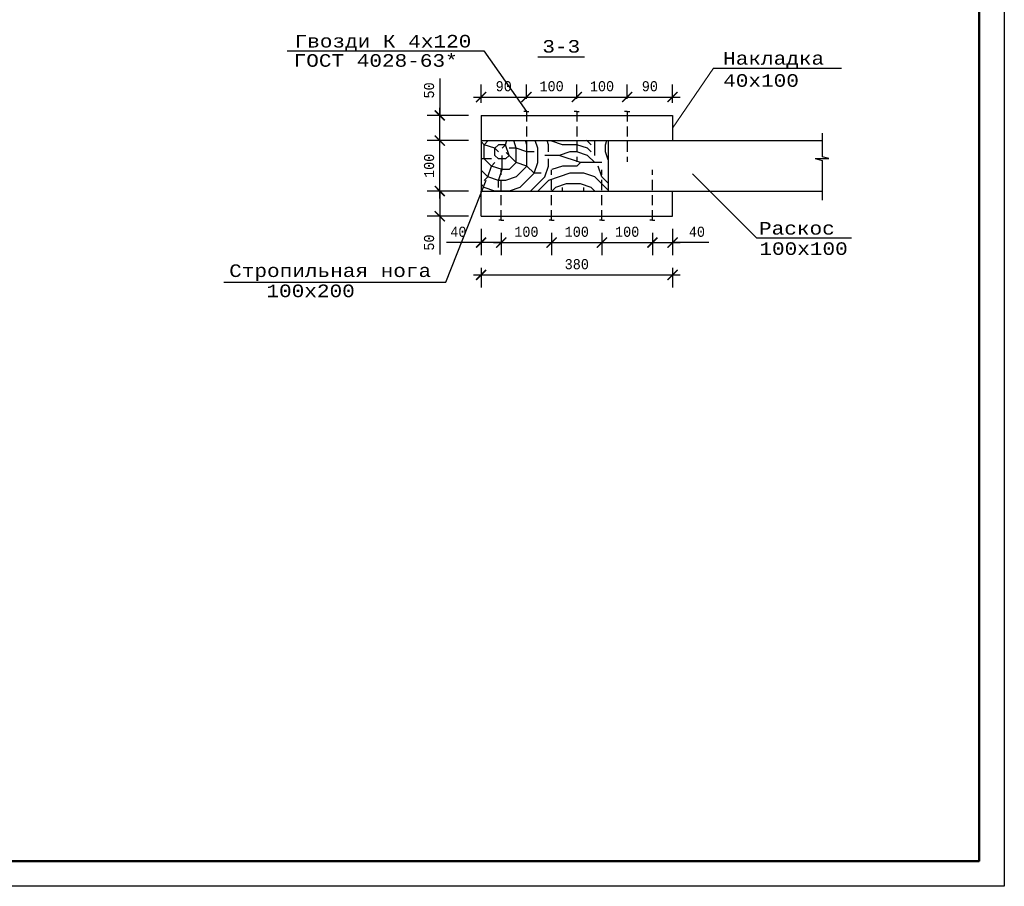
# Model space of a CAD drawing. Header units: millimetres. Extents: x -17 to 2655, y -428 to 194.
# Tile 44 of 47: x 1985 to 2181, y -103 to 69. Entities that reach past the tile are written whole.
import ezdxf

# ---------------------------------------------------------------- set-up
doc = ezdxf.new("R2010")
doc.units = ezdxf.units.MM
doc.linetypes.add('ШТРИХОВАЯX2', pattern=[1.5, 1, -0.5])
for name, color, linetype in [('лист а3', 7, 'Continuous'), ('РАЗМЕР', 5, 'Continuous'), ('тонкий', 251, 'Continuous')]:
    doc.layers.add(name, color=color, linetype=linetype)
doc.layers.add('подкос', color=7, linetype='Continuous', lineweight=30)
doc.styles.get("Standard").update_dxf_attribs({"font": 'COUR.TTF', "width": 0.8, "height": 2})
doc.styles.add('style1', font='COUR.TTF')
doc.dimstyles.get("Standard").update_dxf_attribs({"dimtxt": 2, "dimasz": 2, "dimexe": 2.5, "dimexo": 2.5, "dimgap": 1, "dimtad": 1, "dimdec": 0, "dimzin": 0, "dimdsep": 46, "dimtxsty": 'Standard', "dimblk": 'ARCHTICK', "dimcen": -3, "dimdle": 1.5, "dimadec": 0, "dimazin": 0, "dimtfac": 0.75, "dimtdec": 0, "dimtofl": 0, "dimtmove": 0, "dimatfit": 3, "dimldrblk": 'ARCHTICK', "dimfxl": 0, "dimtvp": 1.5, "dimtolj": 1, "dimtzin": 0, "dimarcsym": 0})

# ---------------------------------------------------------------- blocks, each defined once
blk = doc.blocks.new('_ArchTick')
at = {"color": 0, "linetype": 'ByBlock', "const_width": 0.15}
blk.add_lwpolyline([(-0.5, -0.5), (0.5, 0.5)], dxfattribs=at)
blk = doc.blocks.new('*D37')
at = {"layer": 'Defpoints', "color": 0}
for p in [(2077.03, 30.38), (2081.03, 29.58), (2081.03, 25.16)]:
    blk.add_point(p, dxfattribs=at)
at = {"layer": 'РАЗМЕР', "color": 0, "lineweight": -2}
for p, q in [((2077.03, 27.88), (2077.03, 22.66)), ((2081.03, 27.08), (2081.03, 22.66)), ((2077.03, 25.16), (2070.15, 25.16)), ((2081.03, 25.16), (2075.53, 25.16))]:
    blk.add_line(p, q, dxfattribs=at)
at = {"layer": 'РАЗМЕР', "color": 0, "lineweight": -2, "xscale": 2, "yscale": 2, "zscale": 2, "rotation": 180}
blk.add_blockref('_ArchTick', (2077.03, 25.16), dxfattribs=at)
at = {"layer": 'РАЗМЕР', "color": 0, "lineweight": -2, "xscale": 2, "yscale": 2, "zscale": 2}
blk.add_blockref('_ArchTick', (2081.03, 25.16), dxfattribs=at)
at = {"layer": 'РАЗМЕР', "color": 0, "insert": (2072.53, 27.29), "char_height": 2, "attachment_point": 5}
blk.add_mtext('\\A1;40', dxfattribs=at)
blk = doc.blocks.new('*D38')
at = {"layer": 'Defpoints', "color": 0}
for p in [(2081.03, 29.58), (2091.03, 29.58), (2091.03, 25.16)]:
    blk.add_point(p, dxfattribs=at)
at = {"layer": 'РАЗМЕР', "color": 0, "lineweight": -2}
for p, q in [((2081.03, 27.08), (2081.03, 22.66)), ((2091.03, 27.08), (2091.03, 22.66)), ((2079.53, 25.16), (2092.53, 25.16))]:
    blk.add_line(p, q, dxfattribs=at)
at = {"layer": 'РАЗМЕР', "color": 0, "lineweight": -2, "xscale": 2, "yscale": 2, "zscale": 2, "rotation": 180}
blk.add_blockref('_ArchTick', (2081.03, 25.16), dxfattribs=at)
at = {"layer": 'РАЗМЕР', "color": 0, "lineweight": -2, "xscale": 2, "yscale": 2, "zscale": 2}
blk.add_blockref('_ArchTick', (2091.03, 25.16), dxfattribs=at)
at = {"layer": 'РАЗМЕР', "color": 0, "insert": (2086.03, 27.29), "char_height": 2, "attachment_point": 5}
blk.add_mtext('\\A1;100', dxfattribs=at)
blk = doc.blocks.new('*D39')
at = {"layer": 'Defpoints', "color": 0}
for p in [(2091.03, 29.58), (2101.03, 29.58), (2101.03, 25.16)]:
    blk.add_point(p, dxfattribs=at)
at = {"layer": 'РАЗМЕР', "color": 0, "lineweight": -2}
for p, q in [((2091.03, 27.08), (2091.03, 22.66)), ((2101.03, 27.08), (2101.03, 22.66)), ((2089.53, 25.16), (2102.53, 25.16))]:
    blk.add_line(p, q, dxfattribs=at)
at = {"layer": 'РАЗМЕР', "color": 0, "lineweight": -2, "xscale": 2, "yscale": 2, "zscale": 2, "rotation": 180}
blk.add_blockref('_ArchTick', (2091.03, 25.16), dxfattribs=at)
at = {"layer": 'РАЗМЕР', "color": 0, "lineweight": -2, "xscale": 2, "yscale": 2, "zscale": 2}
blk.add_blockref('_ArchTick', (2101.03, 25.16), dxfattribs=at)
at = {"layer": 'РАЗМЕР', "color": 0, "insert": (2096.03, 27.29), "char_height": 2, "attachment_point": 5}
blk.add_mtext('\\A1;100', dxfattribs=at)
blk = doc.blocks.new('*D40')
at = {"layer": 'Defpoints', "color": 0}
for p in [(2101.03, 29.58), (2111.03, 29.58), (2111.03, 25.16)]:
    blk.add_point(p, dxfattribs=at)
at = {"layer": 'РАЗМЕР', "color": 0, "lineweight": -2}
for p, q in [((2101.03, 27.08), (2101.03, 22.66)), ((2111.03, 27.08), (2111.03, 22.66)), ((2099.53, 25.16), (2112.53, 25.16))]:
    blk.add_line(p, q, dxfattribs=at)
at = {"layer": 'РАЗМЕР', "color": 0, "lineweight": -2, "xscale": 2, "yscale": 2, "zscale": 2, "rotation": 180}
blk.add_blockref('_ArchTick', (2101.03, 25.16), dxfattribs=at)
at = {"layer": 'РАЗМЕР', "color": 0, "lineweight": -2, "xscale": 2, "yscale": 2, "zscale": 2}
blk.add_blockref('_ArchTick', (2111.03, 25.16), dxfattribs=at)
at = {"layer": 'РАЗМЕР', "color": 0, "insert": (2106.03, 27.29), "char_height": 2, "attachment_point": 5}
blk.add_mtext('\\A1;100', dxfattribs=at)
blk = doc.blocks.new('*D41')
at = {"layer": 'Defpoints', "color": 0}
for p in [(2111.03, 29.58), (2115.03, 30.38), (2115.03, 25.16)]:
    blk.add_point(p, dxfattribs=at)
at = {"layer": 'РАЗМЕР', "color": 0, "lineweight": -2}
for p, q in [((2115.03, 27.88), (2115.03, 22.66)), ((2111.03, 27.08), (2111.03, 22.66)), ((2109.53, 25.16), (2116.53, 25.16)), ((2122.24, 25.16), (2115.03, 25.16))]:
    blk.add_line(p, q, dxfattribs=at)
at = {"layer": 'РАЗМЕР', "color": 0, "lineweight": -2, "xscale": 2, "yscale": 2, "zscale": 2, "rotation": 180}
blk.add_blockref('_ArchTick', (2111.03, 25.16), dxfattribs=at)
at = {"layer": 'РАЗМЕР', "color": 0, "lineweight": -2, "xscale": 2, "yscale": 2, "zscale": 2}
blk.add_blockref('_ArchTick', (2115.03, 25.16), dxfattribs=at)
at = {"layer": 'РАЗМЕР', "color": 0, "insert": (2119.87, 27.29), "char_height": 2, "attachment_point": 5}
blk.add_mtext('\\A1;40', dxfattribs=at)
blk = doc.blocks.new('*D42')
at = {"layer": 'Defpoints', "color": 0}
for p in [(2068.84, 35.38), (2077.03, 35.38), (2077.03, 30.38)]:
    blk.add_point(p, dxfattribs=at)
at = {"layer": 'РАЗМЕР', "color": 0, "lineweight": -2}
for p, q in [((2074.53, 35.38), (2066.34, 35.38)), ((2068.84, 35.38), (2068.84, 28.88)), ((2074.53, 30.38), (2066.34, 30.38)), ((2068.84, 30.38), (2068.84, 22.77))]:
    blk.add_line(p, q, dxfattribs=at)
at = {"layer": 'РАЗМЕР', "color": 0, "lineweight": -2, "xscale": 2, "yscale": 2, "zscale": 2}
for p, rotation in [((2068.84, 35.38), 90), ((2068.84, 30.38), 270)]:
    blk.add_blockref('_ArchTick', p, dxfattribs=dict(at, rotation=rotation))
at = {"layer": 'РАЗМЕР', "color": 0, "insert": (2066.72, 25.16), "char_height": 2, "attachment_point": 5, "rotation": 90}
blk.add_mtext('\\A1;50', dxfattribs=at)
blk = doc.blocks.new('*D43')
at = {"layer": 'Defpoints', "color": 0}
for p in [(2068.84, 45.38), (2077.03, 45.38), (2077.03, 35.38)]:
    blk.add_point(p, dxfattribs=at)
at = {"layer": 'РАЗМЕР', "color": 0, "lineweight": -2}
for p, q in [((2074.53, 45.38), (2066.34, 45.38)), ((2068.84, 33.88), (2068.84, 46.88)), ((2074.53, 35.38), (2066.34, 35.38))]:
    blk.add_line(p, q, dxfattribs=at)
at = {"layer": 'РАЗМЕР', "color": 0, "lineweight": -2, "xscale": 2, "yscale": 2, "zscale": 2}
for p, rotation in [((2068.84, 45.38), 90), ((2068.84, 35.38), 270)]:
    blk.add_blockref('_ArchTick', p, dxfattribs=dict(at, rotation=rotation))
at = {"layer": 'РАЗМЕР', "color": 0, "insert": (2066.72, 40.38), "char_height": 2, "attachment_point": 5, "rotation": 90}
blk.add_mtext('\\A1;100', dxfattribs=at)
blk = doc.blocks.new('*D44')
at = {"layer": 'Defpoints', "color": 0}
for p in [(2068.84, 50.38), (2077.03, 50.38), (2077.03, 45.38)]:
    blk.add_point(p, dxfattribs=at)
at = {"layer": 'РАЗМЕР', "color": 0, "lineweight": -2}
for p, q in [((2068.84, 57.73), (2068.84, 50.38)), ((2068.84, 43.88), (2068.84, 51.88)), ((2074.53, 50.38), (2066.34, 50.38)), ((2074.53, 45.38), (2066.34, 45.38))]:
    blk.add_line(p, q, dxfattribs=at)
at = {"layer": 'РАЗМЕР', "color": 0, "lineweight": -2, "xscale": 2, "yscale": 2, "zscale": 2}
for p, rotation in [((2068.84, 50.38), 90), ((2068.84, 45.38), 270)]:
    blk.add_blockref('_ArchTick', p, dxfattribs=dict(at, rotation=rotation))
at = {"layer": 'РАЗМЕР', "color": 0, "insert": (2066.72, 55.34), "char_height": 2, "attachment_point": 5, "rotation": 90}
blk.add_mtext('\\A1;50', dxfattribs=at)
blk = doc.blocks.new('*D45')
at = {"layer": 'Defpoints', "color": 0}
for p in [(2086.03, 54.03), (2086.03, 51.18), (2077.03, 50.38)]:
    blk.add_point(p, dxfattribs=at)
at = {"layer": 'РАЗМЕР', "color": 0, "lineweight": -2}
for p, q in [((2077.03, 52.88), (2077.03, 56.53)), ((2086.03, 53.68), (2086.03, 56.53)), ((2075.53, 54.03), (2087.53, 54.03))]:
    blk.add_line(p, q, dxfattribs=at)
at = {"layer": 'РАЗМЕР', "color": 0, "lineweight": -2, "xscale": 2, "yscale": 2, "zscale": 2, "rotation": 180}
blk.add_blockref('_ArchTick', (2077.03, 54.03), dxfattribs=at)
at = {"layer": 'РАЗМЕР', "color": 0, "lineweight": -2, "xscale": 2, "yscale": 2, "zscale": 2}
blk.add_blockref('_ArchTick', (2086.03, 54.03), dxfattribs=at)
at = {"layer": 'РАЗМЕР', "color": 0, "insert": (2081.53, 56.16), "char_height": 2, "attachment_point": 5}
blk.add_mtext('\\A1;90', dxfattribs=at)
blk = doc.blocks.new('*D46')
at = {"layer": 'Defpoints', "color": 0}
for p in [(2096.03, 54.03), (2086.03, 51.18), (2096.03, 51.18)]:
    blk.add_point(p, dxfattribs=at)
at = {"layer": 'РАЗМЕР', "color": 0, "lineweight": -2}
for p, q in [((2086.03, 53.68), (2086.03, 56.53)), ((2096.03, 53.68), (2096.03, 56.53)), ((2084.53, 54.03), (2097.53, 54.03))]:
    blk.add_line(p, q, dxfattribs=at)
at = {"layer": 'РАЗМЕР', "color": 0, "lineweight": -2, "xscale": 2, "yscale": 2, "zscale": 2, "rotation": 180}
blk.add_blockref('_ArchTick', (2086.03, 54.03), dxfattribs=at)
at = {"layer": 'РАЗМЕР', "color": 0, "lineweight": -2, "xscale": 2, "yscale": 2, "zscale": 2}
blk.add_blockref('_ArchTick', (2096.03, 54.03), dxfattribs=at)
at = {"layer": 'РАЗМЕР', "color": 0, "insert": (2091.03, 56.16), "char_height": 2, "attachment_point": 5}
blk.add_mtext('\\A1;100', dxfattribs=at)
blk = doc.blocks.new('*D47')
at = {"layer": 'Defpoints', "color": 0}
for p in [(2106.03, 54.03), (2096.03, 51.18), (2106.03, 51.18)]:
    blk.add_point(p, dxfattribs=at)
at = {"layer": 'РАЗМЕР', "color": 0, "lineweight": -2}
for p, q in [((2096.03, 53.68), (2096.03, 56.53)), ((2106.03, 53.68), (2106.03, 56.53)), ((2094.53, 54.03), (2107.53, 54.03))]:
    blk.add_line(p, q, dxfattribs=at)
at = {"layer": 'РАЗМЕР', "color": 0, "lineweight": -2, "xscale": 2, "yscale": 2, "zscale": 2, "rotation": 180}
blk.add_blockref('_ArchTick', (2096.03, 54.03), dxfattribs=at)
at = {"layer": 'РАЗМЕР', "color": 0, "lineweight": -2, "xscale": 2, "yscale": 2, "zscale": 2}
blk.add_blockref('_ArchTick', (2106.03, 54.03), dxfattribs=at)
at = {"layer": 'РАЗМЕР', "color": 0, "insert": (2101.03, 56.16), "char_height": 2, "attachment_point": 5}
blk.add_mtext('\\A1;100', dxfattribs=at)
blk = doc.blocks.new('*D48')
at = {"layer": 'Defpoints', "color": 0}
for p in [(2115.03, 54.03), (2106.03, 51.18), (2115.03, 50.38)]:
    blk.add_point(p, dxfattribs=at)
at = {"layer": 'РАЗМЕР', "color": 0, "lineweight": -2}
for p, q in [((2106.03, 53.68), (2106.03, 56.53)), ((2115.03, 52.88), (2115.03, 56.53)), ((2104.53, 54.03), (2116.53, 54.03))]:
    blk.add_line(p, q, dxfattribs=at)
at = {"layer": 'РАЗМЕР', "color": 0, "lineweight": -2, "xscale": 2, "yscale": 2, "zscale": 2, "rotation": 180}
blk.add_blockref('_ArchTick', (2106.03, 54.03), dxfattribs=at)
at = {"layer": 'РАЗМЕР', "color": 0, "lineweight": -2, "xscale": 2, "yscale": 2, "zscale": 2}
blk.add_blockref('_ArchTick', (2115.03, 54.03), dxfattribs=at)
at = {"layer": 'РАЗМЕР', "color": 0, "insert": (2110.53, 56.16), "char_height": 2, "attachment_point": 5}
blk.add_mtext('\\A1;90', dxfattribs=at)
blk = doc.blocks.new('*D27')
at = {"layer": 'Defpoints', "color": 0}
for p in [(2077.03, 22.66), (2115.03, 22.66), (2115.03, 18.74)]:
    blk.add_point(p, dxfattribs=at)
at = {"layer": 'РАЗМЕР', "color": 0, "lineweight": -2}
for p, q in [((2077.03, 20.16), (2077.03, 16.24)), ((2115.03, 20.16), (2115.03, 16.24)), ((2075.53, 18.74), (2116.53, 18.74))]:
    blk.add_line(p, q, dxfattribs=at)
at = {"layer": 'РАЗМЕР', "color": 0, "lineweight": -2, "xscale": 2, "yscale": 2, "zscale": 2, "rotation": 180}
blk.add_blockref('_ArchTick', (2077.03, 18.74), dxfattribs=at)
at = {"layer": 'РАЗМЕР', "color": 0, "lineweight": -2, "xscale": 2, "yscale": 2, "zscale": 2}
blk.add_blockref('_ArchTick', (2115.03, 18.74), dxfattribs=at)
at = {"layer": 'РАЗМЕР', "color": 0, "insert": (2096.03, 20.86), "char_height": 2, "attachment_point": 5}
blk.add_mtext('\\A1;380', dxfattribs=at)

msp = doc.modelspace()

# ---------------------------------------------------------------- hatches: boundary and pattern name
at = {"layer": 'тонкий'}
h = msp.add_hatch(dxfattribs=at)
h.set_pattern_fill('LOGEND', color=256, scale=20, angle=45, style=0, pattern_type=2)
h.set_pattern_definition([(45, (1350.741, -1211.262), (2e-15, 28.28427), [6, -14]), (45, (1350.034, -1210.555), (2e-15, 28.28427), [6, -14]), (45, (1349.327, -1208.434), (2e-15, 28.28427), [4, -16]), (45, (1348.62, -1206.313), (2e-15, 28.28427), [3, -17]), (45, (1347.206, -1204.898), (2e-15, 28.28427), [2, -18]), (45, (1342.256, -1207.02), (2e-15, 28.28427), [1, -5, 1, -13]), (45, (1343.67, -1204.191), (2e-15, 28.28427), [1, -8, 3, -8]), (45, (1345.792, -1200.656), (2e-15, 28.28427), [1, -1, 1, -17]), (45, (1344.377, -1200.656), (2e-15, 28.28427), [1, -19]), (45, (1342.256, -1199.949), (2e-15, 28.28427), [3, -17]), (45, (1340.842, -1198.535), (2e-15, 28.28427), [4, -16]), (45, (1338.72, -1197.827), (2e-15, 28.28427), [5, -6, 1, -8]), (135, (1341.55, -1211.97), (-28.28427, 4e-15), [1, -2, 5, -12]), (135, (1340.842, -1209.848), (-28.28427, 4e-15), [1, -1, 3, -15]), (135, (1335.892, -1203.484), (-28.28427, 4e-15), [2, -18]), (135, (1342.256, -1208.434), (-28.28427, 4e-15), [4, -6, 1, -9]), (135, (1335.185, -1199.949), (-28.28427, 4e-15), [1, -19]), (135, (1342.963, -1206.313), (-28.28427, 4e-15), [3, -17]), (135, (1343.67, -1204.191), (-28.28427, 4e-15), [2, -18]), (135, (1345.085, -1202.777), (-28.28427, 4e-15), [1, -3, 3, -13]), (135, (1345.085, -1201.363), (-28.28427, 4e-15), [1, -19]), (135, (1348.62, -1203.484), (-28.28427, 4e-15), [2.8, -17.2]), (135, (1352.156, -1205.606), (-28.28427, 4e-15), [2, -18]), (135, (1347.913, -1198.535), (-28.28427, 4e-15), [1, -19]), (135, (1350.034, -1197.827), (-28.28427, 4e-15), [3, -17]), (135, (1351.449, -1196.413), (-28.28427, 4e-15), [3, -17]), (90, (1354.984, -1204.191), (-14.14214, 14.14214), [1.4142, -1.4142, 1.4142, -24.04167]), (90, (1348.62, -1203.484), (-14.14214, 14.14214), [2.8284, -25.45587]), (90, (1335.892, -1202.07), (-14.14214, 14.14214), [2.8284, -25.45587]), (90, (1342.256, -1202.777), (-14.14214, 14.14214), [2.8284, -25.45587]), (90, (1345.792, -1204.898), (-14.14214, 14.14214), [2.8284, -25.45587]), (90, (1352.863, -1203.484), (-14.14214, 14.14214), [2.8284, -25.45587]), (90, (1350.741, -1204.191), (-14.14214, 14.14214), [4.24264, -24.04163]), (90, (1340.135, -1202.07), (-14.14214, 14.14214), [1.4142, -26.87007]), (90, (1338.014, -1201.363), (-14.14214, 14.14214), [1.4142, -26.87007]), (90, (1343.67, -1195.706), (-14.14214, 14.14214), [1.4142, -26.87007]), (90, (1345.085, -1208.434), (-14.14214, 14.14214), [1.4142, -26.87007]), (90, (1347.913, -1195.706), (-14.14214, 14.14214), [1.4142, -26.87007]), (90, (1344.377, -1202.07), (-14.14214, 14.14214), [1.4142, -26.87007]), (90, (1344.377, -1199.242), (-14.14214, 14.14214), [1.4142, -26.87007]), (180, (1346.499, -1202.777), (-14.14214, -14.14214), [1.4142, -1.4142, 4.24264, -21.21323]), (180, (1348.62, -1200.656), (-14.14214, -14.14214), [1.4142, -26.87007]), (180, (1353.57, -1205.606), (-14.14214, -14.14214), [1.4142, -26.87007]), (180, (1347.206, -1204.898), (-14.14214, -14.14214), [1.4142, -26.87007]), (180, (1346.499, -1199.949), (-14.14214, -14.14214), [1.4142, -26.87007]), (180, (1346.499, -1207.02), (-14.14214, -14.14214), [1.4142, -26.87007]), (180, (1352.156, -1201.363), (-14.14214, -14.14214), [1.4142, -26.87007]), (180, (1346.499, -1215.505), (-14.14214, -14.14214), [1.4142, -26.87007]), (180, (1346.499, -1214.091), (-14.14214, -14.14214), [2.8284, -25.45587]), (180, (1346.499, -1212.677), (-14.14214, -14.14214), [2.8284, -25.45587]), (180, (1347.913, -1211.262), (-14.14214, -14.14214), [2.8284, -25.45587]), (180, (1347.206, -1209.141), (-14.14214, -14.14214), [2.8284, -25.45587]), (180, (1347.206, -1197.827), (-14.14214, -14.14214), [2.8284, -25.45587]), (180, (1357.105, -1202.07), (-14.14214, -14.14214), [2.8284, -25.45587]), (180, (1346.499, -1190.049), (-14.14214, -14.14214), [2.8284, -25.45587]), (180, (1347.913, -1191.463), (-14.14214, -14.14214), [2.8284, -25.45587]), (180, (1347.206, -1193.585), (-14.14214, -14.14214), [2.8284, -25.45587]), (180, (1337.306, -1203.484), (-14.14214, -14.14214), [4.24264, -24.04163]), (180, (1347.913, -1195.706), (-14.14214, -14.14214), [4.24264, -24.04163]), (71.56505, (1335.892, -1199.242), (14.142136, 14.142136), [2.236, -42.48536]), (71.56505, (1342.963, -1206.313), (14.142136, 14.142136), [2.236, -42.48536]), (71.56505, (1340.135, -1200.656), (14.142136, 14.142136), [2.236, -42.48536]), (71.56505, (1354.277, -1206.313), (14.142136, 14.142136), [2.236, -42.48536]), (71.56505, (1352.156, -1205.606), (14.142136, 14.142136), [2.236, -42.48536]), (71.56505, (1345.085, -1207.02), (14.142136, 14.142136), [2.236, -42.48536]), (71.56505, (1338.0135, -1199.949), (14.142136, 14.142136), [2.236, -42.48536]), (71.56505, (1346.499, -1199.949), (14.142136, 14.142136), [4.472, -40.24936]), (108.43495, (1344.3775, -1197.827), (-14.142136, 14.142136), [2.236, -42.48536]), (108.43495, (1350.7415, -1199.949), (-14.142136, 14.142136), [2.236, -42.48536]), (108.43495, (1340.842, -1204.191), (-14.142136, 14.142136), [2.236, -42.48536]), (108.43495, (1337.306, -1206.313), (-14.142136, 14.142136), [2.236, -42.48536]), (108.43495, (1348.62, -1200.656), (-14.142136, 14.142136), [2.236, -42.48536]), (108.43495, (1347.206, -1202.07), (-14.142136, 14.142136), [2.236, -42.48536]), (108.43495, (1339.428, -1205.606), (-14.142136, 14.142136), [4.472, -40.24936]), (108.43495, (1354.984, -1199.949), (-14.142136, 14.142136), [4.472, -40.24936]), (108.43495, (1352.863, -1200.656), (-14.142136, 14.142136), [4.472, -40.24936]), (161.56505, (1343.67, -1214.091), (-14.142136, 14.142136), [2.236, -42.48536]), (161.56505, (1335.892, -1206.313), (-14.142136, 14.142136), [2.236, -42.48536]), (161.56505, (1348.62, -1213.384), (-14.142136, 14.142136), [2.236, -42.48536]), (161.56505, (1334.478, -1202.07), (-14.142136, 14.142136), [2.236, -42.48536]), (161.56505, (1344.3775, -1209.141), (-14.142136, 14.142136), [2.236, -42.48536]), (161.56505, (1345.792, -1204.8985), (-14.142136, 14.142136), [2.236, -42.48536]), (161.56505, (1344.3775, -1200.656), (-14.142136, 14.142136), [2.236, -42.48536]), (161.56505, (1343.67, -1212.677), (-14.142133, 14.14214), [2.236, -42.48536]), (161.56505, (1345.085, -1207.02), (-14.142136, 14.142136), [2.236, -42.48536]), (161.56505, (1350.7415, -1204.191), (-14.142136, 14.142136), [2.236, -42.48536]), (161.56505, (1350.7415, -1201.363), (-14.142136, 14.142136), [2.236, -42.48536]), (161.56505, (1349.327, -1194.292), (-14.142136, 14.142136), [2.236, -42.48536]), (161.56505, (1334.478, -1200.656), (-14.142136, 14.142136), [2.236, -42.48536]), (161.56505, (1333.064, -1203.484), (-14.142136, 14.142136), [4.472, -40.24936]), (161.56505, (1345.085, -1211.262), (-14.142136, 14.142136), [4.472, -40.24936]), (198.43495, (1345.085, -1215.505), (-14.142136, -14.142136), [2.236, -42.48536]), (198.43495, (1357.8125, -1204.191), (-14.142136, -14.142136), [2.236, -42.48536]), (198.43495, (1350.034, -1197.827), (-14.142136, -14.142136), [2.236, -42.48536]), (198.43495, (1349.327, -1208.434), (-14.142136, -14.142136), [2.236, -42.48536]), (198.43495, (1350.034, -1210.555), (-14.142136, -14.142136), [2.236, -42.48536]), (198.43495, (1348.62, -1206.313), (-14.142136, -14.142136), [2.236, -42.48536]), (198.43495, (1344.3775, -1193.585), (-14.142136, -14.142136), [2.236, -42.48536]), (198.43495, (1345.085, -1191.4634), (-14.142136, -14.142136), [4.472, -40.24936])])
h.paths.add_polyline_path([(2077.0272, 45.3805), (2077.0272, 35.3805), (2102.2331, 35.3805), (2102.2331, 45.3805)])

# ---------------------------------------------------------------- linework, layer by layer
for p, q in [((2038.527, 63.188), (2077.5919, 63.188)), ((2077.5919, 63.188), (2086.0225, 51.1756)), ((2123.1424, 59.7775), (2148.5565, 59.7775)), ((2144.7, 46.8548), (2144.7, 42.1755)), ((2143.3667, 41.8121), (2144.7, 41.4487)), ((2143.3667, 41.8121), (2146.0333, 41.8121)), ((2146.0333, 41.8121), (2144.7, 42.1755)), ((2144.7, 41.4487), (2144.7, 33.5552)), ((2131.6775, 26.0726), (2150.5756, 26.0726))]:
    msp.add_line(p, q)
at = {"lineweight": 30}
msp.add_line((2088.3029, 62.0008), (2097.5297, 62.0008), dxfattribs=at)
at = {"lineweight": 0}
for p, q in [((2115.0272, 47.8805), (2123.1424, 59.7775)), ((2131.6775, 26.0726), (2118.9634, 38.7808))]:
    msp.add_line(p, q, dxfattribs=at)
at = {"linetype": 'ШТРИХОВАЯX2', "lineweight": 30, "ltscale": 2}
for p, q in [((2086.0272, 51.1776), (2086.0272, 41.1776)), ((2096.0272, 51.1776), (2096.0272, 41.1776)), ((2106.0272, 51.1776), (2106.0272, 41.1776)), ((2081.0272, 29.5834), (2081.0272, 39.5834)), ((2091.0272, 29.5834), (2091.0272, 39.5834)), ((2101.0272, 29.5834), (2101.0272, 39.5834)), ((2111.0272, 29.5834), (2111.0272, 39.5834))]:
    msp.add_line(p, q, dxfattribs=at)
at = {"layer": 'лист а3', "color": 7}
msp.add_lwpolyline([(1760.8741, -102.5277), (1760.8741, 194.4723), (2180.8741, 194.4723), (2180.8741, -102.5277), (1760.8741, -102.5277)], dxfattribs=at)
at = {"layer": 'лист а3', "color": 7, "lineweight": 50}
msp.add_lwpolyline([(1780.8741, 189.4723), (2175.8741, 189.4723), (2175.8741, -97.5277), (1780.8741, -97.5277), (1780.8741, 189.4723)], dxfattribs=at)
at = {"layer": 'подкос'}
for p, q in [((2086.0272, 51.1776), (2085.5272, 51.1776)), ((2086.0272, 51.1776), (2086.5272, 51.1776)), ((2096.0272, 51.1776), (2095.5272, 51.1776)), ((2096.0272, 51.1776), (2096.5272, 51.1776)), ((2106.0272, 51.1776), (2105.5272, 51.1776)), ((2106.0272, 51.1776), (2106.5272, 51.1776)), ((2077.0272, 50.3805), (2077.0272, 45.3805)), ((2077.0272, 30.3805), (2077.0272, 35.3805)), ((2081.0272, 29.5834), (2080.5272, 29.5834)), ((2081.0272, 29.5834), (2081.5272, 29.5834)), ((2091.0272, 29.5834), (2090.5272, 29.5834)), ((2091.0272, 29.5834), (2091.5272, 29.5834)), ((2101.0272, 29.5834), (2100.5272, 29.5834)), ((2101.0272, 29.5834), (2101.5272, 29.5834)), ((2111.0272, 29.5834), (2110.5272, 29.5834)), ((2111.0272, 29.5834), (2111.5272, 29.5834))]:
    msp.add_line(p, q, dxfattribs=at)
for points in [[(2077.0272, 50.3805), (2115.0272, 50.3805)], [(2115.0272, 50.3805), (2115.0272, 45.3805), (2115.0272, 45.3805)], [(2077.0272, 45.3805), (2077.0272, 35.3805), (2144.7, 35.3805)], [(2077.0272, 45.3805), (2144.7, 45.3805)], [(2102.2331, 45.3805), (2102.2331, 35.3805), (2102.2331, 35.3805)], [(2115.0272, 30.3805), (2115.0272, 35.3805), (2115.0272, 35.3805)], [(2077.0272, 30.3805), (2115.0272, 30.3805)]]:
    msp.add_lwpolyline(points, dxfattribs=at)
at = {"layer": 'тонкий'}
for p, q in [((2070.0114, 17.2967), (2078.0126, 37.5134)), ((2026.012, 17.2967), (2070.0114, 17.2967))]:
    msp.add_line(p, q, dxfattribs=at)

# ---------------------------------------------------------------- texts
at = {"style": 'style1'}
for s, p in [('Гвозди К 4x120', (2040.0226, 63.853)), ('3-3', (2089.1919, 62.8335)), ('ГОСТ 4028-63*', (2039.8333, 60.0319)), ('Накладка ', (2125.0769, 60.4425)), ('40x100', (2125.0769, 56.0604)), ('Раскос', (2132.1991, 26.7375)), ('100x100', (2132.2649, 22.7092)), ('Стропильная нога', (2027.0424, 18.3301)), ('100x200', (2034.438, 14.3301))]:
    msp.add_text(s, height=2.5, dxfattribs=at).set_placement(p)

# ---------------------------------------------------------------- dimensions: what is measured, and where the dimension line sits
at = {"layer": 'РАЗМЕР'}
dim = msp.add_linear_dim(base=(2068.8429, 50.3805), p1=(2077.0272, 45.3805), p2=(2077.0272, 50.3805), angle=90, text='50', dimstyle='Standard', override={"dimtmove": 1}, dxfattribs=at)
dim.commit()
dim.dimension.update_dxf_attribs({"geometry": '*D44', "text_midpoint": (2068.2152, 55.3378), "dimtype": 160})
for base, p1, p2, text, picture, middle in [((2086.0272, 54.0323), (2077.0272, 50.3805), (2086.0272, 51.1776), '90', '*D45', (2081.5272, 56.1563)), ((2115.0272, 18.7402), (2077.0272, 22.6641), (2115.0272, 22.6641), '380', '*D27', (2096.0272, 20.8641))]:
    dim = msp.add_linear_dim(base=base, p1=p1, p2=p2, text=text, dimstyle='Standard', dxfattribs=at)
    dim.commit()
    dim.dimension.update_dxf_attribs({"geometry": picture, "text_midpoint": middle})
for base, p1, p2, text, picture, middle in [((2096.0272, 54.0323), (2086.0272, 51.1776), (2096.0272, 51.1776), '100', '*D46', (2091.0272, 56.1563)), ((2106.0272, 54.0323), (2096.0272, 51.1776), (2106.0272, 51.1776), '100', '*D47', (2101.0272, 56.1563)), ((2115.0272, 54.0323), (2106.0272, 51.1776), (2115.0272, 50.3805), '90', '*D48', (2110.5272, 56.1563)), ((2091.0272, 25.1641), (2081.0272, 29.5834), (2091.0272, 29.5834), '100', '*D38', (2086.0272, 27.288)), ((2101.0272, 25.1641), (2091.0272, 29.5834), (2101.0272, 29.5834), '100', '*D39', (2096.0272, 27.288)), ((2111.0272, 25.1641), (2101.0272, 29.5834), (2111.0272, 29.5834), '100', '*D40', (2106.0272, 27.288))]:
    dim = msp.add_linear_dim(base=base, p1=p1, p2=p2, text=text, dimstyle='Standard', override={"dimtmove": 1}, dxfattribs=at)
    dim.commit()
    dim.dimension.update_dxf_attribs({"geometry": picture, "text_midpoint": middle})
dim = msp.add_linear_dim(base=(2068.8429, 45.3805), p1=(2077.0272, 35.3805), p2=(2077.0272, 45.3805), angle=90, text='100', dimstyle='Standard', override={"dimtmove": 1}, dxfattribs=at)
dim.commit()
dim.dimension.update_dxf_attribs({"geometry": '*D43', "text_midpoint": (2066.719, 40.3805)})
dim = msp.add_linear_dim(base=(2068.8429, 35.3805), p1=(2077.0272, 30.3805), p2=(2077.0272, 35.3805), angle=90, text='50', dimstyle='Standard', dxfattribs=at)
dim.commit()
dim.dimension.update_dxf_attribs({"geometry": '*D42', "text_midpoint": (2068.8429, 25.1641), "dimtype": 160})
dim = msp.add_linear_dim(base=(2081.0272, 25.1641), p1=(2077.0272, 30.3805), p2=(2081.0272, 29.5834), text='40', dimstyle='Standard', dxfattribs=at)
dim.commit()
dim.dimension.update_dxf_attribs({"geometry": '*D37', "text_midpoint": (2072.5272, 25.1641), "dimtype": 160})
dim = msp.add_linear_dim(base=(2115.0272, 25.1641), p1=(2111.0272, 29.5834), p2=(2115.0272, 30.3805), text='40', dimstyle='Standard', override={"dimtmove": 1}, dxfattribs=at)
dim.commit()
dim.dimension.update_dxf_attribs({"geometry": '*D41', "text_midpoint": (2119.8663, 26.4051), "dimtype": 160})

doc.saveas('drawing.dxf')
